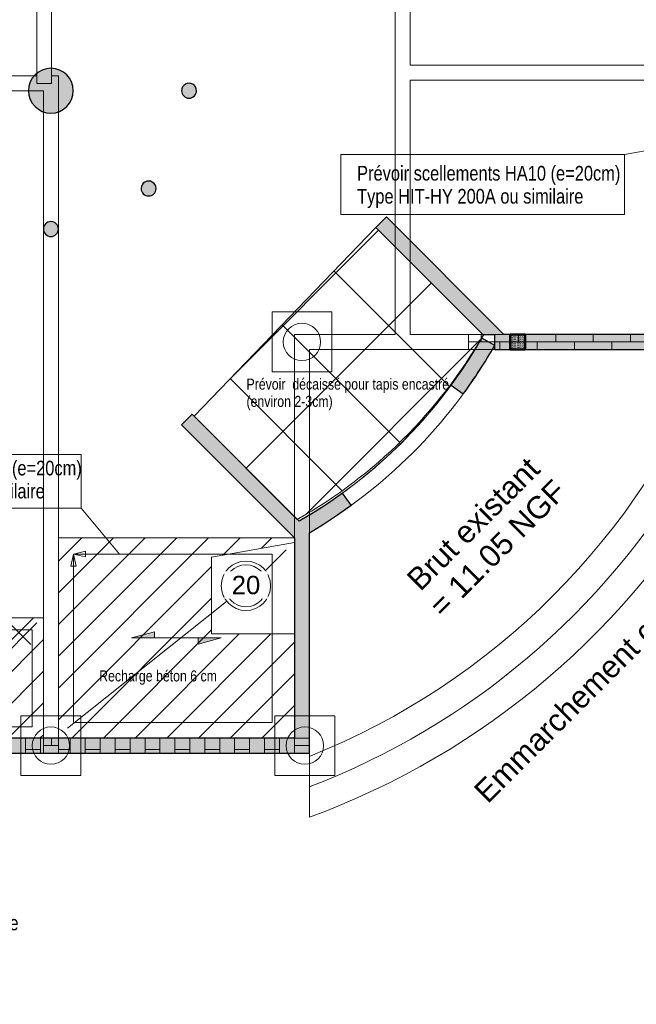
# Model space of a CAD drawing. Header units: millimetres. Extents: x 8234 to 125818, y -4600 to 79170.
# Tile 9 of 10: x 110501 to 118756, y -4600 to 8570. Entities that reach past the tile are written whole.
import ezdxf

# ---------------------------------------------------------------- set-up
doc = ezdxf.new("R2010")
doc.units = ezdxf.units.MM
for name, pattern in [('AREST - Caché - Court', [2.0292, 1.5, -0.5291999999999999]), ('AREST - Caché - Court_3_', [2.0292, 1.5, -0.5291999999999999]), ('Projeté', [3.96875, 2.38125, -1.5875])]:
    doc.linetypes.add(name, pattern=pattern)
for name, color, linetype, lineweight in [('A-DETL-GENF', 92, 'Projeté', 15), ('A-DETL-THIN', 151, 'Continuous', 20), ('A-FLOR', 192, 'Continuous', 15), ('A-WALL', 113, 'Continuous', 20), ('A-WALL-PATT', 111, 'Continuous', 30), ('G-ANNO-TEXT', 231, 'Continuous', 15), ('S-BEAM', 12, 'Continuous', 15), ('S-COLS', 52, 'Continuous', 15), ('S-FLOR-SYMB', 171, 'Continuous', 15), ('S-FNDN', 32, 'Continuous', 20), ('S-FNDN-IDEN', 2, 'Continuous', 15)]:
    doc.layers.add(name, color=color, linetype=linetype, lineweight=lineweight)
doc.styles.add('Arial_1', font='arial.ttf', dxfattribs={"height": 245.8832335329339})
doc.styles.add('Arial_7', font='arial.ttf', dxfattribs={"width": 0.8, "height": 196.7065868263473})
doc.styles.add('Arial_8', font='arial.ttf', dxfattribs={"height": 295.059880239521})
doc.styles.add('Arial_9', font='arial.ttf', dxfattribs={"width": 0.8, "height": 147.5299401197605})
pattern_1 = [(0, (107178.856, -1140.198), (0, -200), []), (270, (107178.856, -1140.198), (-250, -200), [200, -200])]
pattern_2 = [(90, (107178.856, -1940.198), (200, -1.224646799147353e-14), []), (0, (107178.856, -1940.198), (200, -250), [200, -200])]
pattern_3 = [(45, (81499.19, 232.937), (-212.1320343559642, 212.1320343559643), [])]

# ---------------------------------------------------------------- blocks, each defined once
blk = doc.blocks.new('Poteau rond - Ø 20cm-1098612-FONDATIONS RAMPE Extérieure')
at = {"layer": 'S-COLS', "linetype": 'AREST - Caché - Court_3_'}
h = blk.add_hatch(color=55, dxfattribs=at)
edge = h.paths.add_edge_path(flags=0)
edge.add_arc((-3.617160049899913e-13, 2.195305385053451e-14), 99.99999999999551, 4.134721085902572e-13, 180.0000000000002)
edge.add_arc((-2.750573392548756e-13, 4.097020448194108e-14), 99.9999999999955, 180.0000000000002, 360.0000000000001)
at = {"layer": 'S-COLS', "color": 135, "lineweight": 25}
for centre, radius, start, end in [((-3.617160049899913e-13, 2.195305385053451e-14), 99.99999999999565, 359.9999999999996, 179.9999999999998), ((-2.750573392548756e-13, 4.097020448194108e-14), 99.99999999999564, 179.9999999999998, 359.9999999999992)]:
    blk.add_arc(centre, radius, start, end, dxfattribs=at)
blk = doc.blocks.new('14_03_N805-APD-Maquette existant_rvt-2-FONDATIONS RAMPE Extérieure')
at = {"layer": 'A-WALL-PATT', "lineweight": 15}
for points in [[(36354.19546437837, 4359.802080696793), (36226.49993811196, 4359.802080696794), (36071.35275190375, 4359.802080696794), (34641.27276319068, 5789.882069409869), (34782.69411942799, 5931.303425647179)], [(39159.04827810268, 4359.802080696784), (39159.04827810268, 4159.802080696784), (36226.49993811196, 4159.802080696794), (36226.49993811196, 4359.802080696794), (36354.19546437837, 4359.802080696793), (38949.00000000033, 4359.802080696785), (39149.00000000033, 4359.802080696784)], [(26649.00000000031, -1240.197919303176), (26649.00000000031, -1040.197919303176), (33549.00000000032, -1040.197919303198), (33749.00000000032, -1040.197919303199), (33749.00000000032, -1240.197919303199)]]:
    blk.add_hatch(color=55, dxfattribs=at).paths.add_polyline_path(points, flags=0)
h = blk.add_hatch(color=55, dxfattribs=at)
edge = h.paths.add_edge_path(flags=0)
edge.add_line((34192.74962910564, 2236.193733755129), (34310.15563298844, 2074.280700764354))
edge.add_arc((30289.00030810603, 7619.801628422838), 6849.999452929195, 300.3386140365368, 305.9465315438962, ccw=False)
edge.add_arc((30289.00200509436, 7619.798448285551), 6849.995851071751, 298.4187732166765, 300.33861522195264, ccw=False)
edge.add_line((33549.00000000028, 1595.277203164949), (33549.00000000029, 1641.262058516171))
edge.add_line((33549.00000000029, 1641.262058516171), (33549.00000000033, 1823.691315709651))
edge.add_arc((30296.19844905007, 7607.086109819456), 6635.387952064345, 299.3550590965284, 299.9909663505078)
edge.add_line((34192.74962910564, 2236.193733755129), (34003.87262301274, 2104.167811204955))
edge.add_line((34003.87262301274, 2104.167811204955), (33810.53454673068, 1978.765435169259))
edge.add_line((33810.53454673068, 1978.765435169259), (33612.98636432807, 1860.148560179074))
edge = h.paths.add_edge_path(flags=0)
edge.add_line((36056.57564662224, 4309.579858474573), (36230.03656832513, 4210.024302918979))
edge.add_arc((30289.00000000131, 7619.802080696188), 6849.999999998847, 323.69579887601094, 330.14691245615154, ccw=False)
edge.add_line((35809.31137070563, 3564.107026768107), (35648.13439637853, 3682.521480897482))
edge.add_arc((30289.00000000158, 7619.802080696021), 6649.999999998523, 323.6957988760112, 330.1469124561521)
h = blk.add_hatch(color=55, dxfattribs=at)
edge = h.paths.add_edge_path(flags=0)
edge.add_arc((30289.00000001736, 7619.802080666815), 6649.999999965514, 299.35540831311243, 299.9897291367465, ccw=False)
edge.add_line((33549.00000000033, 1823.691315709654), (33549.00000000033, 1641.262058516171))
edge.add_line((33549.00000000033, 1641.262058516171), (32039.13746388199, 3151.124594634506))
edge.add_line((32039.13746388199, 3151.124594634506), (32180.55882011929, 3292.545950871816))
edge.add_line((32180.55882011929, 3292.545950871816), (33612.9675736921, 1860.137197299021))
h = blk.add_hatch(color=55, dxfattribs=at)
edge = h.paths.add_edge_path(flags=0)
edge.add_line((33749.00000000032, -1040.197919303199), (33549.00000000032, -1040.197919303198))
edge.add_line((33549.00000000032, -1040.197919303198), (33549.00000000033, 1595.27720316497))
edge.add_arc((30288.99999999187, 7619.802080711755), 6850.000000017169, 298.4187735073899, 300.3386207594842)
edge.add_line((33749.00000000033, 1707.873461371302), (33749.00000000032, -1040.197919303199))
at = {"layer": 'S-BEAM'}
h = blk.add_hatch(dxfattribs=at)
h.set_pattern_fill('FP_22', color=9, style=0, pattern_type=2)
h.set_pattern_definition([(180, (119678.856, 4259.802), (2.449293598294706e-14, 200), []), (90, (119678.856, 4259.802), (250, 200), [200, -200])])
h.paths.add_polyline_path([(35880.49624466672, 4359.802080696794), (38949.00000000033, 4359.802080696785), (39149.00000000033, 4359.802080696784), (39149.00000000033, 4159.802080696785), (35880.49624466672, 4159.802080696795)], flags=0)
h = blk.add_hatch(dxfattribs=at)
h.set_pattern_fill('FP_19', color=9, style=0, pattern_type=2)
h.set_pattern_definition(pattern_2)
h.paths.add_polyline_path([(26649.00000000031, -1040.197919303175), (30189.00000000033, -1040.197919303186), (30189.00000000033, -1240.197919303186), (26649.00000000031, -1240.197919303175)], flags=0)
h = blk.add_hatch(dxfattribs=at)
h.set_pattern_fill('FP_21', color=9, style=0, pattern_type=2)
h.set_pattern_definition(pattern_1)
h.paths.add_polyline_path([(30389.00000000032, -1040.197919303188), (30389.00000000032, -1240.197919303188), (30189.00000000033, -1240.197919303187), (30189.00000000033, -1040.197919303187)], flags=0)
h = blk.add_hatch(dxfattribs=at)
h.set_pattern_fill('FP_19', color=9, style=0, pattern_type=2)
h.set_pattern_definition(pattern_2)
h.paths.add_polyline_path([(33549.00000000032, -1240.197919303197), (30389.00000000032, -1240.197919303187), (30389.00000000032, -1040.197919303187), (33549.00000000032, -1040.197919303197)], flags=0)
h = blk.add_hatch(dxfattribs=at)
h.set_pattern_fill('FP_21', color=9, style=0, pattern_type=2)
h.set_pattern_definition(pattern_1)
h.paths.add_polyline_path([(33749.00000000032, -1040.197919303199), (33749.00000000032, -1240.197919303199), (33549.00000000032, -1240.197919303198), (33549.00000000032, -1040.197919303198)], flags=0)
at = {"layer": 'S-COLS', "linetype": 'AREST - Caché - Court_3_'}
h = blk.add_hatch(color=55, dxfattribs=at)
edge = h.paths.add_edge_path(flags=0)
edge.add_arc((30289.00000000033, 7619.802080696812), 299.9999999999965, 180.0000000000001, 360.0000000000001)
edge.add_arc((30289.00000000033, 7619.802080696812), 299.9999999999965, 2.576249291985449e-13, 180.0000000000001)
h = blk.add_hatch(color=55, dxfattribs=at)
edge = h.paths.add_edge_path(flags=0)
edge.add_arc((30289.00000000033, 5769.802080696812), 99.99999999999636, 180, 360)
edge.add_arc((30289.00000000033, 5769.802080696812), 99.99999999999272, 1.042204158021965e-12, 180)
at = {"layer": 'A-FLOR', "color": 8, "lineweight": 20}
for p, q in [((38949.00000000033, 4359.802080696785), (36085.11076498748, 4359.802080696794)), ((36085.11076498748, 4359.802080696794), (38949.00000000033, 4359.802080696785)), ((36085.1107649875, 4359.802080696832), (36085.1107649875, 4359.802080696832)), ((33549.00000000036, 1823.691315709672), (33549.00000000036, 1641.262058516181)), ((33549.00000000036, 1641.262058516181), (30389.00000000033, 1641.262058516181)), ((30389.00000000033, -1040.197919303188), (30389.00000000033, 1641.262058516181)), ((30389.00000000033, 1641.262058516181), (33549.00000000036, 1641.262058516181)), ((30389.00000000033, 1641.262058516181), (30389.00000000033, 1641.262058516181)), ((33549.00000000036, 1641.262058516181), (33549.00000000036, 1641.262058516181)), ((30189.00000000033, 569.8020806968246), (26649.00000000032, 569.8020806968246)), ((26649.00000000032, 569.8020806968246), (30189.00000000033, 569.8020806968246)), ((30189.00000000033, 569.8020806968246), (30189.00000000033, -1040.197919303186)), ((30189.00000000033, 569.8020806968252), (30189.00000000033, 569.8020806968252)), ((30189.00000000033, -1040.197919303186), (30389.00000000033, -1040.197919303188)), ((30189.00000000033, -1040.197919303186), (30189.00000000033, -1040.197919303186)), ((30389.00000000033, -1040.197919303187), (30389.00000000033, -1040.197919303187))]:
    blk.add_line(p, q, dxfattribs=at)
at = {"layer": 'A-FLOR', "color": 8, "lineweight": 20, "flags": 128}
for points in [[(36085.1107649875, 4359.802080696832), (35952.45651558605, 4134.438355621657), (35811.04527205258, 3914.465926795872), (35661.0949845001, 3700.223598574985), (35502.83777226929, 3492.042920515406), (35336.5183350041, 3290.245676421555), (35162.39382137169, 3095.143788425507), (34980.73343241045, 2907.038836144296), (34791.81800634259, 2726.221591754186), (34595.93958548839, 2552.971571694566), (34393.40096594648, 2387.556605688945), (34184.51523073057, 2230.232423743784), (33969.60526707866, 2081.242261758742), (33749.01156174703, 1940.821624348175)], [(35967.98237261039, 4159.793580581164), (36027.41332133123, 4259.279419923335), (36085.1107649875, 4359.802080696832)]]:
    blk.add_lwpolyline(points, dxfattribs=at)
at = {"layer": 'A-WALL', "color": 135, "lineweight": 25}
for p, q in [((34782.69411942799, 5931.303425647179), (34641.27276319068, 5789.882069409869)), ((36354.19546437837, 4359.802080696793), (34782.69411942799, 5931.303425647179)), ((34641.27276319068, 5789.882069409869), (36071.35275190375, 4359.802080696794)), ((36071.35275190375, 4359.802080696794), (36226.49993811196, 4359.802080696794)), ((36226.49993811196, 4359.802080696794), (36226.49993811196, 4159.802080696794)), ((38949.00000000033, 4359.802080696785), (36354.19546437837, 4359.802080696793)), ((36230.03656832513, 4210.024302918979), (36056.57564662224, 4309.579858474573)), ((36226.49993811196, 4159.802080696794), (39159.04827810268, 4159.802080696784)), ((35648.13439637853, 3682.521480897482), (35809.31137070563, 3564.107026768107)), ((32180.55882011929, 3292.545950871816), (32039.13746388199, 3151.124594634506)), ((33612.9675736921, 1860.137197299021), (32180.55882011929, 3292.545950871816)), ((32039.13746388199, 3151.124594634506), (33549.00000000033, 1641.262058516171)), ((34310.15563298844, 2074.280700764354), (34192.74962910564, 2236.193733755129)), ((33549.00000000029, 1641.262058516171), (33549.00000000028, 1595.277203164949)), ((33549.00000000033, 1595.27720316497), (33549.00000000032, -1040.197919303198)), ((33749.00000000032, -1040.197919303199), (33749.00000000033, 1707.873461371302)), ((33549.00000000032, -1040.197919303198), (26649.00000000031, -1040.197919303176)), ((33749.00000000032, -1240.197919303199), (33749.00000000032, -1040.197919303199)), ((26649.00000000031, -1240.197919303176), (33749.00000000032, -1240.197919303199))]:
    blk.add_line(p, q, dxfattribs=at)
at = {"layer": 'A-WALL', "color": 8}
for p, q in [((34782.69411942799, 5931.303425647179), (34782.69411942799, 5931.303425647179)), ((34641.27276319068, 5789.882069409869), (34641.27276319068, 5789.882069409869)), ((35880.49624466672, 4359.802080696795), (35880.49624466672, 4359.802080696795)), ((35880.49624466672, 4359.802080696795), (35880.49624466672, 4359.802080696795)), ((35880.49624466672, 4359.802080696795), (36226.49993811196, 4359.802080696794)), ((35880.49624466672, 4159.802080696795), (35880.49624466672, 4359.802080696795)), ((36071.35275190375, 4359.802080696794), (36071.35275190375, 4359.802080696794)), ((36226.49993811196, 4359.802080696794), (36226.49993811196, 4359.802080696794)), ((36226.49993811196, 4159.802080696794), (36226.49993811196, 4359.802080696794)), ((36354.19546437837, 4359.802080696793), (36354.19546437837, 4359.802080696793)), ((36056.57564662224, 4309.579858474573), (36056.57564662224, 4309.579858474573)), ((36226.49993811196, 4159.802080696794), (35880.49624466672, 4159.802080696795)), ((35880.49624466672, 4159.802080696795), (35880.49624466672, 4159.802080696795)), ((35880.49624466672, 4159.802080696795), (35880.49624466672, 4159.802080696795)), ((36226.49993811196, 4159.802080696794), (36226.49993811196, 4159.802080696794)), ((36230.03656832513, 4210.024302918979), (36230.03656832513, 4210.024302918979)), ((35648.13439637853, 3682.521480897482), (35648.13439637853, 3682.521480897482)), ((35809.31137070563, 3564.107026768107), (35809.31137070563, 3564.107026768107)), ((32180.55882011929, 3292.545950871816), (32180.55882011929, 3292.545950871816)), ((32039.13746388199, 3151.124594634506), (32039.13746388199, 3151.124594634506)), ((34192.74962910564, 2236.193733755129), (34192.74962910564, 2236.193733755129)), ((34310.15563298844, 2074.280700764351), (34310.15563298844, 2074.280700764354)), ((33612.9675736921, 1860.137197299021), (33612.9675736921, 1860.137197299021)), ((33549.00000000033, 1823.691315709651), (33549.00000000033, 1823.691315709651)), ((33549.00000000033, 1641.262058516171), (33549.00000000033, 1641.262058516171)), ((33749.00000000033, 1707.873461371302), (33749.00000000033, 1707.873461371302)), ((33549.00000000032, -1040.197919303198), (33549.00000000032, -1040.197919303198)), ((33749.00000000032, -1040.197919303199), (33749.00000000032, -1040.197919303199)), ((33749.00000000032, -1240.197919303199), (33749.00000000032, -1240.197919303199))]:
    blk.add_line(p, q, dxfattribs=at)
at = {"layer": 'A-WALL', "color": 135, "lineweight": 25, "flags": 128}
for points in [[(34192.74962910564, 2236.193733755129), (34003.87015222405, 2104.166147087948), (33810.53201280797, 1978.763853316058), (33612.98636432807, 1860.148560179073)], [(33748.99933805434, 1707.873075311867), (33940.00391151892, 1823.883651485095), (34127.12228247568, 1946.062807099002), (34310.15563298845, 2074.280700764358)]]:
    blk.add_lwpolyline(points, dxfattribs=at)
at = {"layer": 'A-WALL', "color": 135, "lineweight": 25}
for radius, start, end in [(6649.999999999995, 323.6957988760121, 330.1469124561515), (6850.000000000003, 323.6957988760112, 330.1469124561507)]:
    blk.add_arc((30289.00000000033, 7619.802080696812), radius, start, end, dxfattribs=at)
at = {"layer": 'S-BEAM', "color": 8, "lineweight": 20}
for p, q in [((30099.00000000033, 13643.5723960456), (30099.00000000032, 7718.172396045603)), ((30099.00000000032, 7819.802080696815), (30099.00000000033, 13469.80208069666)), ((30299.00000000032, 13469.80208069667), (30299.00000000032, 7718.172396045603)), ((34899.00000000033, 4359.802080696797), (34899.00000000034, 12219.8020806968)), ((35099.00000000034, 12219.8020806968), (35099.00000000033, 7959.802080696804)), ((35099.00000000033, 7959.802080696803), (35099.00000000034, 12219.8020806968)), ((30299.00000000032, 11719.80208069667), (30299.00000000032, 7819.802080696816)), ((34899.00000000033, 4359.802080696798), (34899.00000000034, 11719.80208069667)), ((35099.00000000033, 7959.802080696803), (35099.00000000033, 7959.802080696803)), ((35099.00000000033, 7959.802080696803), (38949.00000000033, 7959.802080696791)), ((39949.00000000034, 7959.802080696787), (35099.00000000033, 7959.802080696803)), ((26649.00000000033, 7819.802080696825), (30099.00000000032, 7819.802080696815)), ((26649.00000000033, 7819.802080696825), (30099.00000000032, 7819.802080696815)), ((30099.00000000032, 7718.172396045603), (30099.00000000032, 7819.802080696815)), ((30099.00000000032, 7819.802080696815), (30099.00000000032, 7819.802080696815)), ((30299.00000000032, 7819.802080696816), (30389.00000000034, 7819.802080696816)), ((30299.00000000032, 7819.802080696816), (30389.00000000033, 7819.802080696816)), ((30299.00000000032, 7819.802080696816), (30299.00000000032, 7819.802080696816)), ((30299.00000000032, 7819.802080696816), (30299.00000000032, 7718.172396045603)), ((30389.00000000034, 7819.802080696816), (30389.00000000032, -1240.197919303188)), ((30389.00000000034, 7819.802080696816), (30389.00000000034, 7819.802080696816)), ((30389.00000000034, 7819.802080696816), (30389.00000000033, 1641.262058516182)), ((30099.00000000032, 7718.172396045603), (30299.00000000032, 7718.172396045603)), ((30299.00000000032, 7718.172396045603), (30099.00000000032, 7718.172396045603)), ((30099.00000000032, 7718.172396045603), (30099.00000000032, 7718.172396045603)), ((30299.00000000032, 7718.172396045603), (30299.00000000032, 7718.172396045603)), ((38949.00000000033, 7759.802080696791), (35099.00000000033, 7759.802080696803)), ((35099.00000000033, 7759.802080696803), (35099.00000000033, 7759.802080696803)), ((39949.00000000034, 7759.802080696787), (35099.00000000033, 7759.802080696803)), ((35099.00000000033, 7759.802080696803), (35099.00000000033, 4359.802080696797)), ((35099.00000000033, 4359.802080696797), (35099.00000000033, 7759.802080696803)), ((30189.00000000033, 7619.802080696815), (26661.20000000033, 7619.802080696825)), ((26661.20000000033, 7619.802080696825), (30189.00000000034, 7619.802080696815)), ((30189.00000000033, 569.8020806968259), (30189.00000000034, 7619.802080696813)), ((30189.00000000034, 7619.802080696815), (30189.00000000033, -1240.197919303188)), ((30189.00000000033, 7619.802080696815), (30189.00000000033, 7619.802080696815)), ((33549.00000000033, 4359.802080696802), (33749.00000000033, 4359.802080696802)), ((33549.00000000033, 1823.691315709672), (33549.00000000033, 4359.802080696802)), ((33549.00000000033, 4359.802080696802), (33549.00000000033, 4359.802080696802)), ((33549.00000000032, -1240.197919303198), (33549.00000000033, 4359.802080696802)), ((33549.00000000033, 4359.802080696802), (33749.00000000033, 4359.802080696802)), ((33749.00000000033, 4359.802080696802), (34899.00000000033, 4359.802080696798)), ((33749.00000000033, 4359.802080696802), (34899.00000000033, 4359.802080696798)), ((34899.00000000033, 4359.802080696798), (34899.00000000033, 4359.802080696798)), ((35099.00000000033, 4359.802080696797), (39149.00000000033, 4359.802080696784)), ((35099.00000000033, 4359.802080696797), (35880.49624466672, 4359.802080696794)), ((35099.00000000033, 4359.802080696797), (35099.00000000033, 4359.802080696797)), ((35880.49624466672, 4359.802080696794), (35880.49624466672, 4359.802080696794)), ((35880.49624466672, 4359.802080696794), (38949.00000000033, 4359.802080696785)), ((35880.49624466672, 4359.802080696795), (35880.49624466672, 4159.802080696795)), ((35880.49624466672, 4359.802080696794), (35880.49624466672, 4159.802080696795)), ((33749.00000000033, 4159.802080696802), (33749.00000000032, 1940.814494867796)), ((33749.00000000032, -1240.197919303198), (33749.00000000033, 4159.802080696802)), ((35880.49624466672, 4159.802080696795), (33749.00000000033, 4159.802080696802)), ((33749.00000000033, 4159.802080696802), (33749.00000000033, 4159.802080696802)), ((33749.00000000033, 4159.802080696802), (39149.00000000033, 4159.802080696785)), ((39149.00000000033, 4159.802080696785), (35880.49624466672, 4159.802080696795)), ((35880.49624466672, 4159.802080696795), (35880.49624466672, 4159.802080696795)), ((35967.98758582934, 4159.802080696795), (36200.92861932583, 4159.802080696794)), ((35967.98758582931, 4159.802080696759), (35967.98758582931, 4159.802080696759)), ((35967.98758582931, 4159.802080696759), (35967.98758582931, 4159.802080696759)), ((35967.98758582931, 4159.802080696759), (35967.98758582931, 4159.802080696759)), ((36200.92861932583, 4159.802080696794), (35967.98758582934, 4159.802080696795)), ((36200.92861932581, 4159.802080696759), (36200.92861932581, 4159.802080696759)), ((36200.92861932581, 4159.802080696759), (36200.92861932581, 4159.802080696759)), ((33749.00000000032, 1707.873461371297), (33749.00000000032, 1940.814494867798)), ((33749.00000000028, 1940.814494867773), (33749.00000000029, 1940.814494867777)), ((33549.00000000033, 1595.27720316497), (33549.00000000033, 1641.262058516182)), ((33549.00000000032, -1040.197919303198), (33549.00000000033, 1595.27720316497)), ((33749.00000000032, 1707.873461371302), (33749.00000000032, -1040.1979193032)), ((33749.00000000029, 1707.873461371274), (33749.00000000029, 1707.873461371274)), ((26649.00000000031, -1040.197919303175), (30189.00000000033, -1040.197919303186)), ((30189.00000000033, -1040.197919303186), (26649.00000000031, -1040.197919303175)), ((30189.00000000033, -1040.197919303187), (30189.00000000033, -1040.197919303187)), ((30189.00000000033, -1040.197919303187), (30389.00000000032, -1040.197919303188)), ((30189.00000000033, -1040.197919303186), (30189.00000000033, -1040.197919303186)), ((30189.00000000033, -1240.197919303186), (30189.00000000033, -1040.197919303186)), ((30389.00000000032, -1040.197919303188), (30389.00000000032, -1040.197919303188)), ((30389.00000000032, -1040.197919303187), (30389.00000000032, -1040.197919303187)), ((30389.00000000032, -1040.197919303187), (33549.00000000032, -1040.197919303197)), ((30389.00000000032, -1240.197919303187), (30389.00000000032, -1040.197919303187)), ((33549.00000000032, -1040.197919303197), (30389.00000000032, -1040.197919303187)), ((33549.00000000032, -1040.197919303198), (33549.00000000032, -1040.197919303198)), ((33549.00000000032, -1040.197919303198), (33749.00000000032, -1040.197919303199)), ((33549.00000000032, -1040.197919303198), (33749.00000000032, -1040.197919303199)), ((33549.00000000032, -1040.197919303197), (33549.00000000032, -1040.197919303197)), ((33549.00000000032, -1040.197919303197), (33549.00000000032, -1240.197919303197)), ((33749.00000000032, -1040.197919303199), (33749.00000000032, -1040.197919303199)), ((33749.00000000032, -1040.197919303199), (33749.00000000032, -1240.197919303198)), ((30189.00000000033, -1240.197919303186), (26649.00000000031, -1240.197919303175)), ((30189.00000000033, -1240.197919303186), (26649.00000000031, -1240.197919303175)), ((30189.00000000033, -1240.197919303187), (30189.00000000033, -1240.197919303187)), ((30389.00000000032, -1240.197919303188), (30189.00000000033, -1240.197919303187)), ((30389.00000000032, -1240.197919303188), (30189.00000000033, -1240.197919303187)), ((30389.00000000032, -1240.197919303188), (30389.00000000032, -1240.197919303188)), ((33549.00000000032, -1240.197919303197), (30389.00000000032, -1240.197919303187)), ((33549.00000000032, -1240.197919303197), (30389.00000000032, -1240.197919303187)), ((33749.00000000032, -1240.197919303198), (33549.00000000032, -1240.197919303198)), ((33549.00000000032, -1240.197919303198), (33549.00000000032, -1240.197919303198)), ((33749.00000000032, -1240.197919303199), (33549.00000000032, -1240.197919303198)), ((33749.00000000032, -1240.197919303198), (33749.00000000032, -1240.197919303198))]:
    blk.add_line(p, q, dxfattribs=at)
for radius, start, end in [(6849.999999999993, 300.3386207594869, 329.661379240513), (6850.000000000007, 300.3386207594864, 329.6613792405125), (6650.000000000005, 301.3524275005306, 328.6475724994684)]:
    blk.add_arc((30289.00000000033, 7619.802080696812), radius, start, end, dxfattribs=at)
at = {"layer": 'S-COLS', "color": 135, "lineweight": 25}
for centre, radius, start, end in [((30289.00000000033, 7619.802080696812), 299.9999999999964, 0, 179.9999999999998), ((30289.00000000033, 7619.802080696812), 299.9999999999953, 179.9999999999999, 359.9999999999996), ((30289.00000000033, 5769.802080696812), 99.99999999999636, 0, 180), ((30289.00000000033, 5769.802080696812), 99.99999999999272, 180, 359.9999999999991)]:
    blk.add_arc(centre, radius, start, end, dxfattribs=at)
at = {"layer": 'S-FNDN', "color": 8}
for p, q in [((34049.50000000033, 4659.802080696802), (33249.50000000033, 4659.802080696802)), ((33249.50000000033, 4659.802080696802), (33249.50000000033, 3859.802080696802)), ((33249.50000000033, 3859.802080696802), (33249.50000000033, 4659.802080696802)), ((33249.50000000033, 4659.802080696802), (34049.50000000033, 4659.802080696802)), ((33249.50000000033, 4659.802080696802), (33249.50000000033, 4659.802080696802)), ((34049.50000000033, 3859.802080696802), (34049.50000000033, 4659.802080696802)), ((34049.50000000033, 4659.802080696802), (34049.50000000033, 3859.802080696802)), ((34049.50000000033, 4659.802080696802), (34049.50000000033, 4659.802080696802)), ((33249.50000000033, 3859.802080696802), (34049.50000000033, 3859.802080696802)), ((34049.50000000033, 3859.802080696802), (33249.50000000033, 3859.802080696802)), ((33249.50000000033, 3859.802080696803), (33249.50000000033, 3859.802080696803)), ((34049.50000000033, 3859.802080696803), (34049.50000000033, 3859.802080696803)), ((30689.00000000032, -740.1979193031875), (29889.00000000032, -740.1979193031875)), ((29889.00000000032, -740.1979193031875), (29889.00000000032, -1540.197919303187)), ((29889.00000000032, -1540.197919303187), (29889.00000000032, -740.1979193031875)), ((29889.00000000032, -740.1979193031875), (30689.00000000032, -740.1979193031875)), ((29889.00000000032, -740.1979193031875), (29889.00000000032, -740.1979193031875)), ((30689.00000000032, -1540.197919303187), (30689.00000000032, -740.1979193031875)), ((30689.00000000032, -740.1979193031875), (30689.00000000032, -1540.197919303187)), ((30689.00000000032, -740.1979193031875), (30689.00000000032, -740.1979193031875)), ((34089.00000000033, -740.1979193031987), (33289.00000000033, -740.1979193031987)), ((33289.00000000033, -740.1979193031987), (33289.00000000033, -1540.197919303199)), ((33289.00000000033, -1540.197919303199), (33289.00000000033, -740.1979193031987)), ((33289.00000000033, -740.1979193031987), (34089.00000000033, -740.1979193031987)), ((33289.00000000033, -740.1979193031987), (33289.00000000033, -740.1979193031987)), ((34089.00000000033, -1540.197919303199), (34089.00000000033, -740.1979193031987)), ((34089.00000000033, -740.1979193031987), (34089.00000000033, -1540.197919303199)), ((34089.00000000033, -740.1979193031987), (34089.00000000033, -740.1979193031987)), ((29889.00000000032, -1540.197919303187), (30689.00000000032, -1540.197919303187)), ((30689.00000000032, -1540.197919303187), (29889.00000000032, -1540.197919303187)), ((29889.00000000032, -1540.197919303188), (29889.00000000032, -1540.197919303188)), ((30689.00000000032, -1540.197919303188), (30689.00000000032, -1540.197919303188)), ((33289.00000000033, -1540.197919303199), (34089.00000000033, -1540.197919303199)), ((34089.00000000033, -1540.197919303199), (33289.00000000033, -1540.197919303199)), ((33289.00000000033, -1540.197919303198), (33289.00000000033, -1540.197919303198)), ((34089.00000000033, -1540.197919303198), (34089.00000000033, -1540.197919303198))]:
    blk.add_line(p, q, dxfattribs=at)
for centre, radius, start, end in [((33649.50000000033, 4259.802080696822), 250, 0, 180), ((33649.50000000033, 4259.802080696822), 250.0000000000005, 3.116943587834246e-13, 180.0000000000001), ((33649.50000000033, 4259.802080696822), 250, 180, 359.9999999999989), ((33649.50000000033, 4259.802080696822), 249.9999999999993, 180.0000000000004, 359.9999999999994), ((30289.00000000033, -1140.197919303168), 249.9999999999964, 0, 179.9999999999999), ((30289.00000000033, -1140.197919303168), 250.0000000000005, 2.671665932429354e-13, 180.0000000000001), ((33689.00000000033, -1140.197919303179), 250, 0, 179.9999999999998), ((33689.00000000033, -1140.197919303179), 250.0000000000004, 3.371387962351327e-13, 180.0000000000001), ((30289.00000000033, -1140.197919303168), 249.9999999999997, 179.9999999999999, 359.999999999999), ((30289.00000000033, -1140.197919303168), 249.9999999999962, 180.0000000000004, 359.9999999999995), ((33689.00000000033, -1140.197919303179), 249.9999999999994, 179.9999999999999, 359.9999999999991), ((33689.00000000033, -1140.197919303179), 249.9999999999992, 180.0000000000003, 359.9999999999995)]:
    blk.add_arc(centre, radius, start, end, dxfattribs=at)
at = {"color": 8, "lineweight": 20}
for p in [(32139.00000000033, 7619.802080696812), (31597.14754512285, 6311.65453542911)]:
    blk.add_blockref('Poteau rond - Ø 20cm-1098612-FONDATIONS RAMPE Extérieure', p, dxfattribs=at)
blk = doc.blocks.new('M_Sens de portée fixe - Dalle unidirectionnelle - 06 mm-77493-FONDATIONS RAMPE Extérieure')
at = {"layer": 'S-FLOR-SYMB'}
for points in [[(-2.933185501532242, 0.8217504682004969), (-2.933185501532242, 0), (-6, 0)], [(2.933185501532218, -0.8217504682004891), (2.933185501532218, 0), (6, 0)]]:
    blk.add_hatch(color=256, dxfattribs=at).paths.add_polyline_path(points, flags=0)
for p, q in [((-2.933185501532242, 0.8217504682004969), (-6, 0)), ((0, 0), (-6, 0)), ((-2.933185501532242, 0), (-2.933185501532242, 0.8217504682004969)), ((0, 0), (6, 0)), ((2.933185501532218, -0.8217504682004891), (6, 0)), ((2.933185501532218, 0), (2.933185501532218, -0.8217504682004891))]:
    blk.add_line(p, q, dxfattribs=at)
blk = doc.blocks.new('Etiquette Dalle Epaisseur-AREST - Dalle Brut-1108061-FONDATIONS RAMPE Extérieure')
at = {"layer": 'S-FNDN-IDEN'}
for radius in [3.30687214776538, 2.806872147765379]:
    blk.add_circle((-3.698702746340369e-14, -2.585168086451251), radius, dxfattribs=at)

msp = doc.modelspace()

# ---------------------------------------------------------------- hatches: boundary and pattern name
at = {"layer": 'A-DETL-GENF', "linetype": 'Continuous'}
h = msp.add_hatch(dxfattribs=at)
h.set_pattern_fill('FP_30', style=0, pattern_type=2)
h.set_pattern_definition([(45, (81499.19, 232.937), (-707.1067811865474, 707.1067811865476), []), (135, (81499.19, 232.937), (-707.1067811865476, -707.1067811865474), [])])
edge = h.paths.add_edge_path(flags=0)
edge.add_line((112835.3757558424, 3267.585495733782), (115271.1292437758, 5789.882069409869))
edge.add_line((115271.1292437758, 5789.882069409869), (116706.662131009, 4354.349182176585))
edge.add_arc((110944.1851811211, 7673.439328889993), 6649.999999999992, 299.4910565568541, 330.0587785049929, ccw=False)
edge.add_line((114217.8983733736, 1885.062878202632), (112835.3757558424, 3267.585495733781))
h = msp.add_hatch(dxfattribs=at)
h.set_pattern_fill('FP_31', style=0, pattern_type=2)
h.set_pattern_definition(pattern_3)
h.paths.add_polyline_path([(111018.8564805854, 1641.262058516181), (114178.8564805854, 1641.262058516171), (114178.8564805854, 1577.402080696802), (113068.9047587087, 1382.122769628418), (113068.9047587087, 353.9694030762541), (114178.8564805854, 353.9694030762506), (114178.8564805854, -1040.197919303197), (111018.8564805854, -1040.197919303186)], flags=0)
h = msp.add_hatch(dxfattribs=at)
h.set_pattern_fill('FP_31', style=0, pattern_type=2)
h.set_pattern_definition(pattern_3)
h.paths.add_polyline_path([(108298.8564805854, 569.8020806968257), (108298.8564805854, -460.1979193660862), (109298.9047585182, -460.1979193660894), (109298.9047585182, 569.8020806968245), (110818.8564805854, 569.8020806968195), (110818.8564805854, -1040.197919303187), (107278.8564805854, -1040.197919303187), (107278.8564805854, 569.8020806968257)], flags=0)
at = {"layer": 'S-COLS', "linetype": 'AREST - Caché - Court'}
h = msp.add_hatch(dxfattribs=at)
h.set_pattern_fill('FP_28', color=230, style=0, pattern_type=2)
h.set_pattern_definition([(0, (81499.19, 232.937), (7.937, 15.875), [3.353, -12.522])])
h.paths.add_polyline_path([(117268.9047586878, 4159.802080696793), (117068.9047586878, 4159.802080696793), (117068.9047586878, 4359.802080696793), (117268.9047586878, 4359.802080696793)], flags=0)

# ---------------------------------------------------------------- linework, layer by layer
at = {"layer": 'A-DETL-THIN'}
for p, q in [((118599.2092632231, 6765.066159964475), (119958.9047587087, 7007.125702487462)), ((114799.2092632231, 6765.066159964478), (118599.2092632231, 6765.066159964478)), ((114799.2092632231, 5965.066159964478), (114799.2092632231, 6765.066159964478)), ((118599.2092632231, 6765.066159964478), (118599.2092632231, 5965.066159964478)), ((118599.2092632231, 5965.066159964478), (114799.2092632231, 5965.066159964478)), ((115271.1292437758, 5789.882069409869), (112835.3757558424, 3267.585495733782)), ((116706.662131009, 4354.349182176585), (115271.1292437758, 5789.882069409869)), ((119778.8564805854, 4159.802080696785), (116830.7850999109, 4159.802080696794)), ((112835.3757558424, 3267.585495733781), (114217.8983733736, 1885.062878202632)), ((107743.1829058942, 2754.150039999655), (111323.1829058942, 2754.150039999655)), ((111323.1829058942, 2754.150039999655), (111323.1829058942, 2034.150039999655)), ((111323.1829058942, 2034.150039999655), (107743.1829058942, 2034.150039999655)), ((111323.1829058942, 2034.150039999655), (111839.2235423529, 1422.755868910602)), ((111018.8564805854, 1641.262058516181), (111018.8564805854, -1040.197919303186)), ((114178.8564805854, 1641.262058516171), (111018.8564805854, 1641.262058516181)), ((114178.8564805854, 1577.402080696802), (114178.8564805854, 1641.262058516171)), ((114378.8564805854, 1707.873461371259), (114378.8564805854, -1240.197919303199)), ((111221.8387034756, 1422.755868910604), (111382.6097641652, 1459.872792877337)), ((111382.6097641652, 1459.872792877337), (111382.6097641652, 1422.755868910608)), ((113068.9047587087, 1382.122769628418), (114178.8564805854, 1577.402080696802)), ((114178.8564805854, 1577.402080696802), (113068.9047587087, 1382.122769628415)), ((113801.2133680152, 1209.15768275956), (114069.9139448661, 1477.858259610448)), ((111221.8387034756, 1422.755868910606), (111184.7217795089, 1261.98480822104)), ((111221.8387034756, 1422.755868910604), (113881.8387034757, 1422.755868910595)), ((111221.8387034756, -830.2698783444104), (111221.8387034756, 1422.755868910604)), ((111221.8387034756, 1422.755868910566), (111258.9556274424, 1261.98480822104)), ((111221.8387034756, 1422.755868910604), (111382.6097641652, 1385.63894494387)), ((111382.6097641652, 1385.63894494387), (111382.6097641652, 1422.755868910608)), ((113068.9047587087, 353.9694030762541), (113068.9047587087, 1382.122769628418)), ((113068.9047587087, 1382.122769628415), (113068.9047587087, 353.9694030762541)), ((113881.8387034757, 1422.755868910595), (113881.8387034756, -830.2698783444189)), ((111184.7217795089, 1261.98480822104), (111221.8387034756, 1261.98480822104)), ((111258.9556274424, 1261.98480822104), (111221.8387034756, 1261.98480822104)), ((109857.0169440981, 1002.55355927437), (110648.976539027, 210.5939643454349)), ((113268.8150146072, 786.1305048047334), (111139.2216009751, -905.9782070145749)), ((110818.8564805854, 569.8020806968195), (109298.9047585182, 569.8020806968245)), ((110818.8564805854, -1040.197919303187), (110818.8564805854, 569.8020806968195)), ((110668.8564805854, 409.0310200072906), (107448.8564805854, 409.0310200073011)), ((109769.1787154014, -460.1979193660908), (110730.8439378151, 501.4673030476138)), ((110668.8564805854, -890.9689799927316), (110668.8564805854, 409.0310200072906)), ((114178.8564805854, 353.9694030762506), (113068.9047587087, 353.9694030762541)), ((113068.9047587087, 353.9694030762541), (114178.8564805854, 353.9694030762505)), ((114178.8564805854, -1040.197919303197), (114178.8564805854, 353.9694030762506)), ((107448.8564805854, -890.9689799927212), (110668.8564805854, -890.9689799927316)), ((113881.8387034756, -830.2698783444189), (111221.8387034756, -830.2698783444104)), ((107278.8564805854, -1040.197919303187), (110818.8564805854, -1040.197919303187)), ((111018.8564805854, -1040.197919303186), (114178.8564805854, -1040.197919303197)), ((107278.8564805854, -1240.197919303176), (114378.8564805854, -1240.197919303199)), ((114378.8564805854, -1240.197919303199), (114378.8564805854, -2097.793869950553))]:
    msp.add_line(p, q, dxfattribs=at)
for centre, radius, start, end in [((110944.1851811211, 7673.439328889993), 6649.999999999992, 299.4910565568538, 330.0587785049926), ((110918.8564805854, 7619.802080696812), 6850.000000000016, 300.3386207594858, 329.6613792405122), ((110784.6567648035, 7724.050074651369), 9698.818770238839, 291.8153895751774, 338.1846104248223), ((110784.6567646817, 7724.050074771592), 10458.81877040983, 290.099563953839, 330.7886262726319), ((110784.6567646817, 7724.050074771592), 10078.81877040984, 290.953256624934, 329.573465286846)]:
    msp.add_arc(centre, radius, start, end, dxfattribs=at)
at = {"layer": 'A-FLOR'}
for p, q in [((111018.8564805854, -1040.197919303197), (111018.8564805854, 1641.262058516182)), ((111018.8564805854, 1641.262058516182), (114178.8564805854, 1641.262058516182)), ((114178.8564805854, 1641.262058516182), (114178.8564805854, -1040.197919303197)), ((107278.8564805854, 569.8020806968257), (110818.8564805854, 569.8020806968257)), ((110818.8564805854, 569.8020806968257), (110818.8564805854, -1040.197919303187)), ((110818.8564805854, -1040.197919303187), (107278.8564805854, -1040.197919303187)), ((114178.8564805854, -1040.197919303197), (111018.8564805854, -1040.197919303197))]:
    msp.add_line(p, q, dxfattribs=at)
at = {"layer": 'S-COLS', "lineweight": 50}
for p, q in [((117268.9047586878, 4359.802080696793), (117068.9047586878, 4359.802080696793)), ((117068.9047586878, 4359.802080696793), (117068.9047586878, 4159.802080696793)), ((117268.9047586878, 4159.802080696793), (117268.9047586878, 4359.802080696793)), ((117068.9047586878, 4159.802080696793), (117268.9047586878, 4159.802080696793))]:
    msp.add_line(p, q, dxfattribs=at)

# ---------------------------------------------------------------- block references
at = {"lineweight": 5}
msp.add_blockref('14_03_N805-APD-Maquette existant_rvt-2-FONDATIONS RAMPE Extérieure', (80629.85648058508, 0), dxfattribs=at)
at = {"layer": 'S-FLOR-SYMB', "xscale": 99.99999999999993, "yscale": 99.99999999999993, "zscale": 99.99999999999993}
msp.add_blockref('M_Sens de portée fixe - Dalle unidirectionnelle - 06 mm-77493-FONDATIONS RAMPE Extérieure', (112598.8564805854, 300.5320696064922), dxfattribs=at)
at = {"layer": 'S-FNDN-IDEN', "xscale": 99.99999999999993, "yscale": 99.99999999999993, "zscale": 99.99999999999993}
msp.add_blockref('Etiquette Dalle Epaisseur-AREST - Dalle Brut-1108061-FONDATIONS RAMPE Extérieure', (113529.5436953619, 1256.132539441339), dxfattribs=at)

# ---------------------------------------------------------------- texts
at = {"layer": 'G-ANNO-TEXT', "color": 7, "lineweight": 35, "attachment_point": 1, "line_spacing_factor": 0.9385317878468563}
for s, insert, char_height, width, style in [('Prévoir scellements HA10 (e=20cm)\\PType HIT-HY 200A ou similaire', (115018.2012416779, 6614.265393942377), 196.7065868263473, 4154.400000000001, 'Arial_7'), ('Prévoir  décaissé pour tapis encastré\\P(environ 2-3cm)', (113537.3289011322, 3768.948911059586), 147.5299401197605, 3196.799999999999, 'Arial_9'), ('Prévoir scellements HA10 (e=20cm)\\PType HIT-HY 200A ou similaire', (107807.8484590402, 2670.799807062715), 196.7065868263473, 4154.400000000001, 'Arial_7'), ('Recharge béton 6 cm', (111565.5982902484, -134.1739976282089), 147.5299401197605, 1857.6, 'Arial_9'), ('\\LNota\\l : Possibilité de passer les réseaux dans les longrines existantes 20x50ht, si le passage\\Pest situé au dessus des pieux existants, sinon les réseaux passeront sous les longrines.', (101505.6129957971, -3413.362314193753), 196.7065868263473, 10584, 'Arial_7')]:
    msp.add_mtext(s, dxfattribs=dict(at, insert=insert, char_height=char_height, width=width, style=style))

# ---------------------------------------------------------------- next in the draw order: texts
at = {"layer": 'G-ANNO-TEXT', "color": 7, "insert": (116557.5433735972, -1719.076312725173), "char_height": 295.059880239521, "width": 5590.799999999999, "attachment_point": 1, "rotation": 45, "line_spacing_factor": 0.9385317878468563, "style": 'Arial_8', "bg_fill": 3, "box_fill_scale": 1.25, "bg_fill_color": 0, "bg_fill_transparency": 0}
msp.add_mtext('Emmarchement conservé', dxfattribs=at)
at = {"layer": 'S-FNDN-IDEN', "insert": (113531.0895896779, 1131.056299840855), "char_height": 245.8832335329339, "width": 455.9999999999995, "attachment_point": 2, "line_spacing_factor": 0.9385317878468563, "style": 'Arial_1', "bg_fill": 3, "box_fill_scale": 1.25, "bg_fill_color": 0, "bg_fill_transparency": 0}
msp.add_mtext('20', dxfattribs=at)

# ---------------------------------------------------------------- next in the draw order: texts
at = {"layer": 'G-ANNO-TEXT', "color": 7, "insert": (116467.5480544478, 1931.020591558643), "char_height": 295.059880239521, "width": 2822.4, "attachment_point": 2, "rotation": 45, "line_spacing_factor": 0.9385317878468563, "style": 'Arial_8', "bg_fill": 3, "box_fill_scale": 1.25, "bg_fill_color": 0, "bg_fill_transparency": 0}
msp.add_mtext('Brut existant\\P= 11.05 NGF', dxfattribs=at)

doc.saveas('drawing.dxf')
